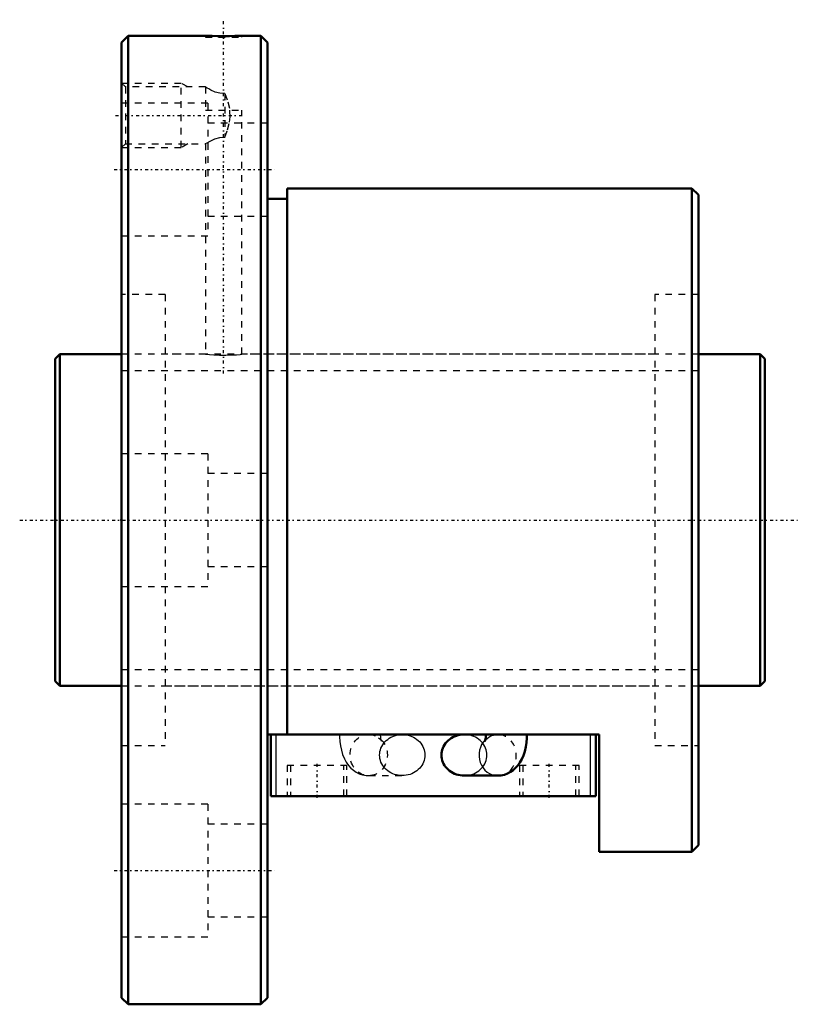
# Model space of a CAD drawing. Header units: millimetres. Extents: x -5 to 112, y -73 to 75.
import ezdxf

# ---------------------------------------------------------------- set-up
doc = ezdxf.new("R2010")
doc.units = ezdxf.units.MM
doc.linetypes.add('Center', pattern=[1.5, 0.45, -0.5, 0.05, -0.5])
doc.linetypes.add('Dashed', pattern=[2, 1, -1])
for name, color, linetype, lineweight in [('2d ConnectionPoints', 7, 'Continuous', 50), ('AM_0', 7, 'Continuous', 50), ('AM_4', 3, 'Continuous', 25), ('AM_5', 3, 'Continuous', 25), ('AM_7', 7, 'Center', 25), ('AM_9', 6, 'Dashed', 25)]:
    doc.layers.add(name, color=color, linetype=linetype, lineweight=lineweight)

# ---------------------------------------------------------------- blocks, each defined once
blk = doc.blocks.new('1_BNF_5012_2_5RR_Nut_0_in_BNF5012V_2_5RRG1_107LC0_000_rev_4')
at = {"layer": 'AM_0'}
for p, q in [((11, 73), (10, 72)), ((11, 73), (11, -73)), ((22.65, 73), (11, 73)), ((31, 73), (28.12, 73)), ((31, 73), (31, -73)), ((32, 72), (31, 73)), ((10, 72), (10, -72)), ((32, 72), (32, -72)), ((96, 50), (35, 50)), ((35, 50), (35, -32.33)), ((96, 50), (96, -50)), ((97, 49), (96, 50)), ((97, 49), (97, -49)), ((35, 48.4), (32, 48.4)), ((82, -32.33), (32, -32.33)), ((32.5, -41.63), (32.5, -32.33)), ((64.93, -32.33), (61.66, -32.33)), ((81.5, -41.63), (81.5, -32.33)), ((82, -50), (82, -32.33)), ((61.66, -38.53), (66.72, -38.53)), ((81.5, -41.63), (32.5, -41.63)), ((82, -50), (96, -50)), ((96, -50), (97, -49)), ((10, -72), (11, -73)), ((31, -73), (32, -72)), ((11, -73), (31, -73))]:
    blk.add_line(p, q, dxfattribs=at)
for points in [[(28.15, 73), (28.08, 73), (27.72, 72.98), (27.1, 72.97), (26.29, 72.95), (25.37, 72.95), (24.47, 72.95), (23.66, 72.97), (23.05, 72.99), (22.71, 73), (22.65, 73)], [(61.66, -32.33), (61.37, -32.34), (61.07, -32.38), (60.78, -32.44), (60.49, -32.52), (60.22, -32.62), (59.95, -32.75), (59.7, -32.89), (59.47, -33.06), (59.25, -33.24), (59.04, -33.44), (58.86, -33.65), (58.7, -33.88), (58.56, -34.12), (58.45, -34.37), (58.36, -34.63), (58.3, -34.89), (58.26, -35.16), (58.24, -35.43)], [(64.93, -32.33), (64.93, -32.48), (64.91, -32.76), (64.87, -33), (64.84, -33.17), (64.81, -33.27), (64.79, -33.32), (64.79, -33.32)], [(66.72, -38.53), (67.22, -38.49), (67.73, -38.39), (68.21, -38.21), (68.65, -37.98), (69.06, -37.7), (69.43, -37.37), (69.77, -36.98), (70.08, -36.55), (70.35, -36.05), (70.6, -35.49), (70.8, -34.87), (70.95, -34.21), (71.06, -33.55), (71.11, -32.88), (71.13, -32.33)], [(58.24, -35.43), (58.26, -35.7), (58.3, -35.97), (58.36, -36.23), (58.45, -36.49), (58.56, -36.74), (58.7, -36.98), (58.86, -37.21), (59.04, -37.42), (59.25, -37.62), (59.47, -37.8), (59.7, -37.97), (59.95, -38.11), (60.22, -38.24), (60.49, -38.34), (60.78, -38.42), (61.07, -38.48), (61.37, -38.52), (61.66, -38.53)]]:
    blk.add_lwpolyline(points, dxfattribs=at)
at = {"layer": 'AM_4'}
for p, q in [((33.3, -41.63), (33.3, -32.33)), ((80.7, -41.63), (80.7, -32.33))]:
    blk.add_line(p, q, dxfattribs=at)
blk.add_ellipse((66.72, -35.43), major_axis=(0, 3.1), ratio=0.906308, start_param=0.732358, end_param=3.141535, dxfattribs=at)
at = {"layer": 'AM_5', "linetype": 'Dashed'}
for p, q in [((10, 65.86), (19, 65.86)), ((19, 56.14), (19, 65.86)), ((20.01, 65.28), (19, 65.86)), ((20.01, 56.72), (19, 56.14)), ((10, 56.14), (19, 56.14))]:
    blk.add_line(p, q, dxfattribs=at)
at = {"layer": 'AM_7'}
for p, q in [((25.4, 22.07), (25.4, 75.42)), ((9.12, 61), (28.48, 61)), ((8.9, 52.83), (33.1, 52.83)), ((39.5, -41.86), (39.5, -36.75)), ((74.5, -41.86), (74.5, -36.75)), ((8.9, -52.83), (33.1, -52.83))]:
    blk.add_line(p, q, dxfattribs=at)
at = {"layer": 'AM_9'}
for p, q in [((22.65, 73), (22.65, 72.8)), ((22.65, 72.8), (28.15, 72.8)), ((28.15, 72.8), (28.15, 73)), ((10.58, 65.28), (10, 65.86)), ((22.68, 65.28), (10.58, 65.28)), ((10.58, 65.28), (10.58, 56.72)), ((22.65, 65.28), (22.65, 61.8)), ((25.6, 64.29), (25.6, 57.71)), ((23, 62.83), (10, 62.83)), ((23, 62.83), (23, 42.83)), ((22.65, 61.8), (28.15, 61.8)), ((28.15, 25), (28.15, 61.8)), ((32, 59.83), (23, 59.83)), ((10, 56.14), (10.58, 56.72)), ((10.58, 56.72), (22.68, 56.72)), ((22.65, 56.74), (22.65, 25)), ((23, 45.83), (32, 45.83)), ((10, 42.83), (23, 42.83)), ((16.6, 34), (10, 34)), ((16.6, 34), (16.6, -34)), ((90.4, 34), (90.4, -34)), ((97, 34), (90.4, 34)), ((22.65, 25), (16.6, 25)), ((90.4, 25), (28.12, 25)), ((23, 10), (10, 10)), ((23, 10), (23, -10)), ((32, 7), (23, 7)), ((23, -7), (32, -7)), ((10, -10), (23, -10)), ((16.6, -25), (90.4, -25)), ((47.28, -32.33), (47.47, -32.34)), ((52.34, -32.33), (47.28, -32.33)), ((66.72, -32.33), (64.93, -32.33)), ((66.56, -32.34), (66.72, -32.33)), ((10, -34), (16.6, -34)), ((90.4, -34), (97, -34)), ((44, -36.98), (35, -36.98)), ((35, -36.98), (35, -41.63)), ((35.5, -36.98), (35.5, -41.63)), ((43.5, -41.63), (43.5, -36.98)), ((44, -41.63), (44, -36.98)), ((79, -36.98), (70, -36.98)), ((70, -36.98), (70, -41.63)), ((70.5, -36.98), (70.5, -41.63)), ((78.5, -41.63), (78.5, -36.98)), ((79, -41.63), (79, -36.98)), ((47.01, -38.52), (47.28, -38.53)), ((47.28, -38.53), (52.34, -38.53)), ((23, -42.83), (10, -42.83)), ((23, -42.83), (23, -62.83)), ((32, -45.83), (23, -45.83)), ((23, -59.83), (32, -59.83)), ((10, -62.83), (23, -62.83))]:
    blk.add_line(p, q, dxfattribs=at)
for points in [[(25.6, 64.29), (24.83, 64.33), (24.12, 64.52), (23.47, 64.81), (23.16, 64.98), (22.91, 65.12), (22.68, 65.27), (22.65, 65.28)], [(25.6, 64.29), (26.02, 63.06), (26.34, 61.8)], [(25.6, 57.71), (25.99, 58.83), (26.3, 59.98), (26.4, 60.79), (26.36, 61.62), (26.34, 61.8)], [(22.65, 56.72), (22.69, 56.74), (22.92, 56.88), (23.36, 57.13), (24.07, 57.46), (24.84, 57.67), (25.6, 57.71)], [(22.65, 25), (22.8, 24.98), (23.25, 24.94), (23.93, 24.89), (24.79, 24.86), (25.71, 24.85), (26.59, 24.88), (27.34, 24.92), (27.88, 24.97), (28.13, 25), (28.15, 25)], [(42.87, -32.33), (42.88, -32.7), (42.92, -33.36), (43.01, -34.02), (43.15, -34.68), (43.34, -35.33), (43.61, -35.98), (43.9, -36.51), (44.22, -36.98), (44.58, -37.38), (44.97, -37.72), (45.4, -38.01), (45.85, -38.24), (46.33, -38.4), (46.88, -38.51), (47.01, -38.52)], [(47.47, -32.34), (47.7, -32.37), (47.99, -32.43)], [(48.92, -35.43), (48.93, -35.16), (48.97, -34.89), (49.03, -34.63), (49.12, -34.37), (49.24, -34.12), (49.38, -33.88), (49.54, -33.65), (49.72, -33.44), (49.92, -33.24), (50.14, -33.06), (50.38, -32.89), (50.63, -32.75), (50.89, -32.62), (51.17, -32.52), (51.45, -32.44), (51.74, -32.38), (52.04, -32.34), (52.34, -32.33)], [(49.21, -33.32), (49.2, -33.31), (49.18, -33.24), (49.15, -33.11), (49.11, -32.92), (49.08, -32.68), (49.07, -32.41), (49.07, -32.33)], [(52.34, -32.33), (52.63, -32.34), (52.93, -32.38), (53.22, -32.44), (53.51, -32.52), (53.78, -32.62), (54.05, -32.75), (54.3, -32.89), (54.53, -33.06), (54.75, -33.24), (54.96, -33.44), (55.14, -33.65), (55.3, -33.88), (55.44, -34.12), (55.55, -34.37), (55.64, -34.63), (55.7, -34.89), (55.74, -35.16), (55.76, -35.43), (55.74, -35.7), (55.7, -35.97), (55.64, -36.23), (55.55, -36.49), (55.44, -36.74), (55.3, -36.98), (55.14, -37.21), (54.96, -37.42), (54.75, -37.62), (54.53, -37.8), (54.3, -37.97), (54.05, -38.11), (53.78, -38.24), (53.51, -38.34), (53.22, -38.42), (52.93, -38.48), (52.63, -38.52), (52.34, -38.53)], [(61.66, -38.53), (61.96, -38.52), (62.26, -38.48), (62.55, -38.42), (62.83, -38.34), (63.11, -38.24), (63.37, -38.11), (63.62, -37.97), (63.86, -37.8), (64.08, -37.62), (64.28, -37.42), (64.46, -37.21), (64.62, -36.98), (64.76, -36.74), (64.88, -36.49), (64.97, -36.23), (65.03, -35.97), (65.07, -35.7), (65.08, -35.43), (65.07, -35.16), (65.03, -34.89), (64.97, -34.63), (64.88, -34.37), (64.76, -34.12), (64.62, -33.88), (64.46, -33.65), (64.28, -33.44), (64.08, -33.24), (63.86, -33.06), (63.62, -32.89), (63.37, -32.75), (63.11, -32.62), (62.83, -32.52), (62.55, -32.44), (62.26, -32.38), (61.96, -32.34), (61.66, -32.33)], [(64.79, -33.32), (64.8, -33.3), (64.85, -33.22), (64.95, -33.09), (65.12, -32.91), (65.37, -32.72), (65.7, -32.55), (65.86, -32.48)], [(65.86, -32.48), (66.07, -32.42), (66.48, -32.34), (66.56, -32.34)], [(48.77, -32.83), (48.95, -32.99), (49.1, -33.15), (49.17, -33.26), (49.21, -33.31), (49.21, -33.32)], [(52.34, -38.53), (52.04, -38.52), (51.74, -38.48), (51.45, -38.42), (51.17, -38.34), (50.89, -38.24), (50.63, -38.11), (50.38, -37.97), (50.14, -37.8), (49.92, -37.62), (49.72, -37.42), (49.54, -37.21), (49.38, -36.98), (49.24, -36.74), (49.12, -36.49), (49.03, -36.23), (48.97, -35.97), (48.93, -35.7), (48.92, -35.43)]]:
    blk.add_lwpolyline(points, dxfattribs=at)
blk.add_ellipse((47.28, -35.43), major_axis=(0, 3.1), ratio=0.906308, dxfattribs=at)
for start_param, end_param in [(3.141535, 6.660362), (0.627089, 0.732358)]:
    blk.add_ellipse((66.72, -35.43), major_axis=(0, 3.1), ratio=0.906308, start_param=start_param, end_param=end_param, dxfattribs=at)
blk = doc.blocks.new('2_BNF_5012_2_5RR000_Shaft_0_in_BNF5012V_2_5RRG1_107LC0_000_rev_4')
at = {"layer": 'AM_0'}
for p, q in [((0.7, 25), (0, 24.3)), ((0, 24.3), (0, -24.3)), ((10, 25), (0.7, 25)), ((0.7, 25), (0.7, -25)), ((106.3, 25), (97, 25)), ((106.3, 25), (106.3, -25)), ((107, 24.3), (106.3, 25)), ((107, 24.3), (107, -24.3)), ((0, -24.3), (0.7, -25)), ((0.7, -25), (10, -25)), ((97, -25), (106.3, -25)), ((106.3, -25), (107, -24.3))]:
    blk.add_line(p, q, dxfattribs=at)
at = {"layer": 'AM_5', "linetype": 'Dashed'}
for p, q in [((10, 22.5465), (97, 22.5465)), ((10, -22.5465), (97, -22.5465))]:
    blk.add_line(p, q, dxfattribs=at)
at = {"layer": 'AM_7'}
blk.add_line((-5.35, 0), (112.35, 0), dxfattribs=at)
at = {"layer": 'AM_9'}
for p, q in [((97, 25), (10, 25)), ((10, -25), (97, -25))]:
    blk.add_line(p, q, dxfattribs=at)

msp = doc.modelspace()

# ---------------------------------------------------------------- linework, layer by layer
at = {"layer": '2d ConnectionPoints'}
for p in [(0, 0), (10, 0)]:
    msp.add_point(p, dxfattribs=at)

# ---------------------------------------------------------------- block references
for name in ['1_BNF_5012_2_5RR_Nut_0_in_BNF5012V_2_5RRG1_107LC0_000_rev_4', '2_BNF_5012_2_5RR000_Shaft_0_in_BNF5012V_2_5RRG1_107LC0_000_rev_4']:
    msp.add_blockref(name, (0, 0))

doc.saveas('drawing.dxf')
